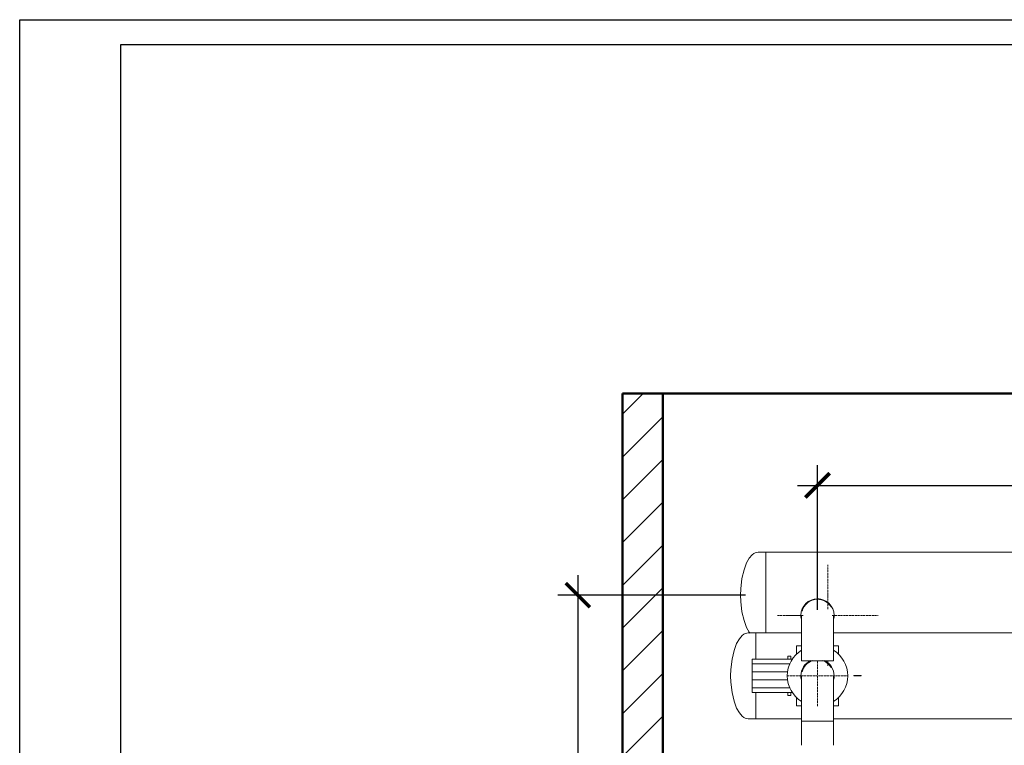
# Model space of a CAD drawing. Header units: metres. Extents: x -54598 to 1827199, y -329446 to -256744.
# Tile 176 of 256: x 91502 to 111039, y -271136 to -256744. Entities that reach past the tile are written whole.
import ezdxf

# ---------------------------------------------------------------- set-up
doc = ezdxf.new("R2010")
doc.units = ezdxf.units.M
doc.linetypes.add('ADSK_Осевая', pattern=[14, 10, -2, 0, -2])
for name, color, linetype, lineweight in [('A-WALL', 113, 'Continuous', 20), ('A-WALL-PATT', 111, 'Continuous', 20), ('M-EQPM', 7, 'Continuous', 20), ('P-PIPE', 7, 'Continuous', 20), ('P-PIPE-CNTR', 7, 'ADSK_Осевая', 20), ('ЭМ', 3, 'Continuous', 20)]:
    doc.layers.add(name, color=color, linetype=linetype, lineweight=lineweight)
doc.layers.add('PDF UCHUN', color=3, linetype='Continuous')
doc.layers.add('Формат', color=253, linetype='Continuous')
doc.styles.add('geniso', font='geniso.shx', dxfattribs={"height": 250})
doc.dimstyles.new('MK-100', dxfattribs={"dimscale": 100, "dimtxt": 300, "dimasz": 1.2, "dimexe": 1, "dimexo": 1, "dimgap": 0.5, "dimtad": 1, "dimdec": 0, "dimzin": 9, "dimdsep": 46, "dimtxsty": 'geniso', "dimblk": 'ARCHTICK', "dimcen": 1, "dimdle": 1, "dimadec": 0, "dimazin": 0, "dimtfac": 1, "dimtdec": 0, "dimtix": 1, "dimtmove": 0, "dimatfit": 1, "dimfxl": 2, "dimtolj": 1, "dimtzin": 0, "dimarcsym": 0})

# ---------------------------------------------------------------- blocks, each defined once
blk = doc.blocks.new('ADSK_СтальСварка_Заглушка_ГОСТ17379-2001 - Исполнение 2-669850-Разрез 3')
at = {"layer": 'P-PIPE', "color": 1}
for p, q in [((-28723.5, 3213), (-28761, 3213)), ((-28723.5, 3210), (-28723.5, 3213)), ((-28723.5, 3195.9), (-28723.5, 3203.5)), ((-28723.5, 3171.2), (-28723.5, 3183.2)), ((-28723.5, 3137.2), (-28723.5, 3152.7)), ((-28723.5, 3095.8), (-28723.5, 3113)), ((-28723.5, 3049.2), (-28723.5, 3065.1)), ((-28723.5, 2934.9), (-28723.5, 2950.8)), ((-28723.5, 2887), (-28723.5, 2904.2)), ((-28723.5, 2847.3), (-28723.5, 2862.8)), ((-28723.5, 2816.8), (-28723.5, 2828.8))]:
    blk.add_line(p, q, dxfattribs=at)
at = {"layer": 'P-PIPE', "color": 1, "flags": 128}
for points in [[(-28761, 3213), (-28768.6, 3212.2), (-28776, 3209.8), (-28783.4, 3205.9), (-28790.9, 3200.2), (-28805.1, 3184), (-28818.9, 3159.8), (-28831.5, 3126.1), (-28841.6, 3082.7), (-28847.6, 3031), (-28848.5, 3000)], [(-28801.1, 2811.4), (-28805.1, 2816), (-28818.9, 2840.2), (-28831.5, 2873.9), (-28841.6, 2917.3), (-28847.6, 2969), (-28848.5, 3000)]]:
    blk.add_lwpolyline(points, dxfattribs=at)
blk = doc.blocks.new('ADSK_СтальСварка_Заглушка_ГОСТ17379-2001 - Исполнение 2-V1-Разрез 3')
at = {"layer": 'P-PIPE', "color": 5}
for p, q in [((-28772.8, 2813), (-28810.3, 2813)), ((-28772.8, 2810), (-28772.8, 2813)), ((-28772.8, 2795.9), (-28772.8, 2803.5)), ((-28772.8, 2771.2), (-28772.8, 2783.2)), ((-28772.8, 2737.2), (-28772.8, 2752.7)), ((-28772.8, 2695.8), (-28772.8, 2713)), ((-28772.8, 2487), (-28772.8, 2504.2)), ((-28772.8, 2447.3), (-28772.8, 2462.8)), ((-28772.8, 2416.8), (-28772.8, 2428.8)), ((-28772.8, 2396.5), (-28772.8, 2404.1)), ((-28810.3, 2387), (-28772.8, 2387)), ((-28772.8, 2387), (-28772.8, 2390))]:
    blk.add_line(p, q, dxfattribs=at)
at = {"layer": 'P-PIPE', "color": 5, "flags": 128}
for points in [[(-28810.3, 2813), (-28817.9, 2812.2), (-28825.4, 2809.8), (-28832.8, 2805.9), (-28840.2, 2800.2), (-28854.4, 2784), (-28868.2, 2759.8), (-28880.9, 2726.1), (-28891, 2682.7), (-28896.9, 2631), (-28897.8, 2600)], [(-28810.3, 2387), (-28817.9, 2387.8), (-28825.4, 2390.2), (-28832.8, 2394.1), (-28840.2, 2399.8), (-28854.4, 2416), (-28868.2, 2440.2), (-28880.9, 2473.9), (-28891, 2517.3), (-28896.9, 2569), (-28897.8, 2600)]]:
    blk.add_lwpolyline(points, dxfattribs=at)
blk = doc.blocks.new('TOP S - TOP-S 80_20 DM PN10_400-V5-Разрез 3')
at = {"layer": 'M-EQPM'}
for p, q in [((-28546, 2749), (-28570.8, 2749)), ((-28570.8, 2729), (-28570.8, 2749)), ((-28362.8, 2749), (-28387.3, 2749)), ((-28362.8, 2749), (-28362.8, 2729)), ((-28614.7, 2698), (-28614.7, 2682)), ((-28614.7, 2698), (-28598.7, 2698)), ((-28598.7, 2682), (-28598.7, 2698)), ((-28587.5, 2687), (-28589.8, 2687)), ((-28587.5, 2687), (-28589.8, 2687)), ((-28589.8, 2686.8), (-28589.8, 2686.8)), ((-28589.8, 2684.5), (-28589.8, 2686.8)), ((-28570.8, 2707.7), (-28570.8, 2729)), ((-28362.8, 2729), (-28362.8, 2707.7)), ((-28791.8, 2660.1), (-28791.8, 2682)), ((-28791.8, 2682), (-28591.3, 2682)), ((-28791.8, 2619.8), (-28791.8, 2660.1)), ((-28791.8, 2660.1), (-28602.8, 2660.1)), ((-28791.8, 2580.2), (-28791.8, 2619.8)), ((-28614.2, 2619.8), (-28791.8, 2619.8)), ((-28791.8, 2539.9), (-28791.8, 2580.2)), ((-28791.8, 2580.2), (-28614.2, 2580.2)), ((-28791.8, 2518), (-28791.8, 2539.9)), ((-28791.8, 2539.9), (-28602.8, 2539.9)), ((-28791.8, 2518), (-28591.3, 2518)), ((-28614.7, 2518), (-28614.7, 2502)), ((-28598.7, 2502), (-28614.7, 2502)), ((-28598.7, 2502), (-28598.7, 2518)), ((-28589.8, 2513.2), (-28589.8, 2515.5)), ((-28589.8, 2513.2), (-28589.8, 2513.2)), ((-28589.8, 2513), (-28587.5, 2513)), ((-28589.8, 2513), (-28587.5, 2513)), ((-28570.8, 2471), (-28570.8, 2492.3)), ((-28362.8, 2492.3), (-28362.8, 2471)), ((-28570.8, 2451), (-28570.8, 2471)), ((-28570.8, 2451), (-28546, 2451)), ((-28387.3, 2451), (-28362.8, 2451)), ((-28362.8, 2471), (-28362.8, 2451))]:
    blk.add_line(p, q, dxfattribs=at)
blk = doc.blocks.new('Tecofi_CB4450_Клапан обратный межфланцевый - Клапан обратный двухстворчатый межфланцевый_CB 4450-733614-Разрез 3')
at = {"layer": 'P-PIPE', "color": 5}
for p, q in [((-28286.2, 2602), (-28277.9, 2602)), ((-28286.2, 2602), (-28286.2, 2600)), ((-28277.9, 2600), (-28286.2, 2600)), ((-28277.9, 2602), (-28270.7, 2602)), ((-28277.9, 2602), (-28277.9, 2600)), ((-28270.7, 2600), (-28277.9, 2600)), ((-28270.7, 2602), (-28265.6, 2602)), ((-28270.7, 2602), (-28270.7, 2600)), ((-28265.6, 2600), (-28270.7, 2600)), ((-28265.6, 2602), (-28250.1, 2602)), ((-28265.6, 2602), (-28265.6, 2600)), ((-28250.1, 2600), (-28265.6, 2600)), ((-28250.1, 2602), (-28250.1, 2600))]:
    blk.add_line(p, q, dxfattribs=at)
blk = doc.blocks.new('VM_Фланец_ГОСТ 332591 - VM_Фланец_ГОСТ 33259-2015-733618-Разрез 3')
at = {"layer": 'P-PIPE'}
for start, end in [(122.0438, 180), (0, 57.8976), (180, 237.8526), (302.1618, 360)]:
    blk.add_arc((-28466.8, 2600), 150, start, end, dxfattribs=at)
blk = doc.blocks.new('ADSK_СтальСварка_Отвод_ГОСТ17375-2001 - Исполнение 2-733619-Разрез 3')
at = {"layer": 'P-PIPE', "color": 5}
for p, q in [((-28466.8, 2375), (-28546.3, 2375)), ((-28387.3, 2375), (-28466.8, 2375))]:
    blk.add_line(p, q, dxfattribs=at)
at = {"layer": 'P-PIPE', "color": 5, "flags": 128}
for points in [[(-28546.3, 2600), (-28546.3, 2599.8), (-28546.3, 2599.3), (-28546.3, 2598.4), (-28546.3, 2597.1), (-28546.3, 2595.5), (-28546.3, 2593.6), (-28546.3, 2591.2), (-28546.3, 2588.6), (-28546.3, 2585.6), (-28546.3, 2582.2), (-28546.3, 2578.6), (-28546.3, 2574.6), (-28546.3, 2570.3), (-28546.3, 2565.6), (-28546.3, 2560.7), (-28546.3, 2555.5), (-28546.3, 2550), (-28546.3, 2544.2), (-28546.3, 2538.1), (-28546.3, 2531.8), (-28546.3, 2525.2), (-28546.3, 2518.4), (-28546.3, 2511.3), (-28546.3, 2504), (-28546.3, 2496.6), (-28546.3, 2488.9), (-28546.3, 2481), (-28546.3, 2473), (-28546.3, 2464.9), (-28546.3, 2456.5), (-28546.3, 2448.1), (-28546.3, 2439.5), (-28546.3, 2430.8), (-28546.3, 2422.1), (-28546.3, 2413.2), (-28546.3, 2404.3), (-28546.3, 2395.4), (-28546.3, 2386.4), (-28546.3, 2377.4), (-28546.3, 2375)], [(-28387.3, 2375), (-28387.3, 2384), (-28387.3, 2393), (-28387.3, 2401.9), (-28387.3, 2410.8), (-28387.3, 2419.7), (-28387.3, 2428.5), (-28387.3, 2437.2), (-28387.3, 2445.8), (-28387.3, 2454.3), (-28387.3, 2462.6), (-28387.3, 2470.8), (-28387.3, 2478.9), (-28387.3, 2486.8), (-28387.3, 2494.5), (-28387.3, 2502), (-28387.3, 2509.4), (-28387.3, 2516.5), (-28387.3, 2523.4), (-28387.3, 2530), (-28387.3, 2536.4), (-28387.3, 2542.5), (-28387.3, 2548.4), (-28387.3, 2554), (-28387.3, 2559.3), (-28387.3, 2564.3), (-28387.3, 2569), (-28387.3, 2573.4), (-28387.3, 2577.5), (-28387.3, 2581.3), (-28387.3, 2584.7), (-28387.3, 2587.8), (-28387.3, 2590.6), (-28387.3, 2593), (-28387.3, 2595), (-28387.3, 2596.7), (-28387.3, 2598.1), (-28387.3, 2599.1), (-28387.3, 2599.7), (-28387.3, 2600), (-28387.3, 2600)]]:
    blk.add_lwpolyline(points, dxfattribs=at)
at = {"layer": 'P-PIPE', "color": 5}
for start, end in [(108.3828, 165), (60.1304, 71.6172), (30, 60)]:
    blk.add_arc((-28466.8, 2600), 79.5, start, end, dxfattribs=at)
blk = doc.blocks.new('ADSK_СтальСварка_Отвод_ГОСТ17375-2001 - Исполнение 2-V6-Разрез 3')
at = {"layer": 'P-PIPE', "color": 1}
for p, q in [((-28466.8, 2675), (-28546.3, 2675)), ((-28387.3, 2675), (-28466.8, 2675))]:
    blk.add_line(p, q, dxfattribs=at)
at = {"layer": 'P-PIPE', "color": 1, "flags": 128}
for points in [[(-28546.3, 2900), (-28546.3, 2899.8), (-28546.3, 2899.3), (-28546.3, 2898.4), (-28546.3, 2897.1), (-28546.3, 2895.5), (-28546.3, 2893.6), (-28546.3, 2891.2), (-28546.3, 2888.6), (-28546.3, 2885.6), (-28546.3, 2882.2), (-28546.3, 2878.6), (-28546.3, 2874.6), (-28546.3, 2870.3), (-28546.3, 2865.6), (-28546.3, 2860.7), (-28546.3, 2855.5), (-28546.3, 2850), (-28546.3, 2844.2), (-28546.3, 2838.1), (-28546.3, 2831.8), (-28546.3, 2825.2), (-28546.3, 2818.4), (-28546.3, 2811.3), (-28546.3, 2804), (-28546.3, 2796.6), (-28546.3, 2788.9), (-28546.3, 2781), (-28546.3, 2773), (-28546.3, 2764.9), (-28546.3, 2756.5), (-28546.3, 2748.1), (-28546.3, 2739.5), (-28546.3, 2730.8), (-28546.3, 2722.1), (-28546.3, 2713.2), (-28546.3, 2704.3), (-28546.3, 2695.4), (-28546.3, 2686.4), (-28546.3, 2677.4), (-28546.3, 2675)], [(-28387.3, 2675), (-28387.3, 2684), (-28387.3, 2693), (-28387.3, 2701.9), (-28387.3, 2710.8), (-28387.3, 2719.7), (-28387.3, 2728.5), (-28387.3, 2737.2), (-28387.3, 2745.8), (-28387.3, 2754.3), (-28387.3, 2762.6), (-28387.3, 2770.8), (-28387.3, 2778.9), (-28387.3, 2786.8), (-28387.3, 2794.5), (-28387.3, 2802), (-28387.3, 2809.4), (-28387.3, 2816.5), (-28387.3, 2823.4), (-28387.3, 2830), (-28387.3, 2836.4), (-28387.3, 2842.5), (-28387.3, 2848.4), (-28387.3, 2854), (-28387.3, 2859.3), (-28387.3, 2864.3), (-28387.3, 2869), (-28387.3, 2873.4), (-28387.3, 2877.5), (-28387.3, 2881.3), (-28387.3, 2884.7), (-28387.3, 2887.8), (-28387.3, 2890.6), (-28387.3, 2893), (-28387.3, 2895), (-28387.3, 2896.7), (-28387.3, 2898.1), (-28387.3, 2899.1), (-28387.3, 2899.7), (-28387.3, 2900), (-28387.3, 2900)]]:
    blk.add_lwpolyline(points, dxfattribs=at)
at = {"layer": 'P-PIPE', "color": 1}
for start, end in [(90, 165), (60.1304, 90), (30, 60)]:
    blk.add_arc((-28466.8, 2900), 79.5, start, end, dxfattribs=at)
blk = doc.blocks.new('_ArchTick')
at = {"color": 0, "linetype": 'ByBlock', "const_width": 0.15}
blk.add_lwpolyline([(-0.5, -0.5), (0.5, 0.5)], dxfattribs=at)
blk = doc.blocks.new('*D1172')
at = {"color": 0, "lineweight": -2, "ltscale": 15, "transparency": 16777216}
for p, q in [((281970, 95879.5), (281970, 96596.5)), ((285090, 95842.2), (285090, 96596.5)), ((281870, 96496.5), (285190, 96496.5))]:
    blk.add_line(p, q, dxfattribs=at)
at = {"layer": 'Defpoints', "color": 0, "lineweight": 30, "ltscale": 15, "transparency": 16777216}
for p in [(285090, 96496.5), (281970, 95779.5), (285090, 95742.2)]:
    blk.add_point(p, dxfattribs=at)
at = {"color": 0, "lineweight": -2, "ltscale": 15, "transparency": 16777216, "xscale": 119.9999999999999, "yscale": 119.9999999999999, "zscale": 119.9999999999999, "rotation": 180}
blk.add_blockref('_ArchTick', (281970, 96496.5), dxfattribs=at)
at = {"color": 0, "lineweight": -2, "ltscale": 15, "transparency": 16777216, "xscale": 119.9999999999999, "yscale": 119.9999999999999, "zscale": 119.9999999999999}
blk.add_blockref('_ArchTick', (285090, 96496.5), dxfattribs=at)
at = {"color": 0, "ltscale": 15, "transparency": 16777216, "insert": (283530, 96609), "char_height": 250, "attachment_point": 5, "style": 'geniso'}
blk.add_mtext('\\A1;{\\H0.5x;1900}', dxfattribs=at)
blk = doc.blocks.new('*D997')
at = {"color": 0, "lineweight": -2, "ltscale": 15, "transparency": 16777216}
for p, q in [((280781.3, 96052), (280781.3, 92852)), ((281613.3, 95952), (280681.3, 95952)), ((281613.3, 92952), (280681.3, 92952))]:
    blk.add_line(p, q, dxfattribs=at)
at = {"layer": 'Defpoints', "color": 0, "lineweight": 30, "ltscale": 15, "transparency": 16777216}
for p in [(281713.3, 95952), (280781.3, 92952), (281713.3, 92952)]:
    blk.add_point(p, dxfattribs=at)
at = {"color": 0, "lineweight": -2, "ltscale": 15, "transparency": 16777216, "xscale": 119.9999999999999, "yscale": 119.9999999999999, "zscale": 119.9999999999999}
for p, rotation in [((280781.3, 95952), 90), ((280781.3, 92952), 270)]:
    blk.add_blockref('_ArchTick', p, dxfattribs=dict(at, rotation=rotation))
at = {"color": 0, "ltscale": 15, "transparency": 16777216, "insert": (280668.8, 94452), "char_height": 250, "attachment_point": 5, "rotation": 90, "style": 'geniso'}
blk.add_mtext('\\A1;{\\H0.5x;1900}', dxfattribs=at)
blk = doc.blocks.new('*U30')
at = {"layer": 'ЭМ', "color": 0, "lineweight": 20, "ltscale": 0.5}
blk.add_lwpolyline([(0, 0), (841, 0), (841, 594), (0, 594)], close=True, dxfattribs=at)
at = {"layer": 'ЭМ', "color": 0, "lineweight": 30, "ltscale": 0.5}
blk.add_lwpolyline([(20, 5), (836, 5), (836, 589), (20, 589)], close=True, dxfattribs=at)
blk = doc.blocks.new('a')
at = {"layer": 'A-WALL-PATT', "lineweight": 9}
h = blk.add_hatch(dxfattribs=at)
h.set_pattern_fill('FP_1', color=256, style=0, pattern_type=2)
h.set_pattern_definition([(45, (286874.06, 94951.95), (-106.066, 106.066), [])])
h.paths.add_polyline_path([(281202, 92952), (281202, 96952), (281002, 96952), (281002, 92952)])
at = {"layer": 'A-WALL', "lineweight": 50}
for p, q in [((281002, 96952), (281002, 92952)), ((281202, 96952), (281002, 96952)), ((281202, 92952), (281202, 96952))]:
    blk.add_line(p, q, dxfattribs=at)
blk.add_lwpolyline([(281102, 96952), (286122, 96952)], dxfattribs=at)
at = {"layer": 'P-PIPE', "color": 1}
for p, q in [((285499.9, 96165), (281713.3, 96165)), ((281713.3, 96164.5), (281713.3, 96165)), ((281713.3, 96155.4), (281713.3, 96161.9)), ((281713.3, 96135.2), (281713.3, 96147.9)), ((281713.3, 96104.6), (281713.3, 96123.2)), ((281713.3, 96064.9), (281713.3, 96089.2)), ((281713.3, 96017.1), (281713.3, 96047.8)), ((281713.3, 95902.7), (281713.3, 96001.2)), ((281713.3, 95856.1), (281713.3, 95886.8)), ((281713.3, 95814.7), (281713.3, 95839)), ((281713.3, 95780.7), (281713.3, 95799.3)), ((281713.3, 95764.2), (281713.3, 95768.7))]:
    blk.add_line(p, q, dxfattribs=at)
at = {"layer": 'P-PIPE', "color": 5}
for p, q in [((281890.8, 95765), (281664, 95765)), ((281664, 95764.5), (281664, 95765)), ((281664, 95755.4), (281664, 95761.9)), ((281664, 95735.2), (281664, 95747.9)), ((285522, 95765), (282049.2, 95765)), ((281664, 95704.6), (281664, 95723.2)), ((281664, 95664.9), (281664, 95689.2)), ((281664, 95634.3), (281664, 95647.8)), ((281664, 95456.1), (281664, 95469.6)), ((281664, 95414.7), (281664, 95439)), ((281664, 95380.7), (281664, 95399.3)), ((281664, 95356), (281664, 95368.7)), ((281664, 95342), (281664, 95348.5)), ((281664, 95339), (281664, 95339.4)), ((281664, 95339), (281890.6, 95339)), ((281890.5, 95327), (281890.5, 95207.7)), ((281890.5, 95327), (282049.5, 95327)), ((282049.5, 95339), (285023.5, 95339)), ((282049.5, 95207.7), (282049.5, 95327))]:
    blk.add_line(p, q, dxfattribs=at)
at = {"layer": 'P-PIPE', "color": 1}
for centre, radius, start, end in [((281970, 95852), 82.5, 0, 180), ((281970, 95893.2), 41.2, 66.5203, 90), ((281970, 95852), 82.5, 180, 190.962), ((281970, 95852), 82.5, 348.9534, 0)]:
    blk.add_arc(centre, radius, start, end, dxfattribs=at)
at = {"layer": 'P-PIPE', "color": 5}
for start, end in [(114.035, 180), (0, 65.965), (180, 190.962), (348.9534, 0)]:
    blk.add_arc((281970, 95552), 82.5, start, end, dxfattribs=at)
at = {"layer": 'P-PIPE-CNTR', "color": 1}
for p, q in [((282020.9, 95883.1), (282020.9, 96102)), ((281970, 95903.3), (281970, 96002)), ((281770.9, 95852), (281898.3, 95852)), ((281820, 95852), (281898.3, 95852)), ((282042.3, 95852), (282270.9, 95852)), ((282042.3, 95852), (282120, 95852)), ((282020.9, 95602), (282020.9, 95627))]:
    blk.add_line(p, q, dxfattribs=at)
at = {"layer": 'P-PIPE-CNTR', "color": 5}
for p, q in [((281970, 95402), (281970, 95627)), ((281970, 95402), (281970, 95627)), ((281970, 95402), (281970, 95627)), ((281820, 95552), (282120, 95552)), ((281820, 95552), (282120, 95552)), ((281820, 95552), (282120, 95552))]:
    blk.add_line(p, q, dxfattribs=at)
at = {"layer": 'M-EQPM'}
blk.add_blockref('TOP S - TOP-S 80_20 DM PN10_400-V5-Разрез 3', (310436.8, 92952), dxfattribs=at)
at = {"layer": 'P-PIPE', "color": 1}
for name in ['ADSK_СтальСварка_Заглушка_ГОСТ17379-2001 - Исполнение 2-669850-Разрез 3', 'ADSK_СтальСварка_Отвод_ГОСТ17375-2001 - Исполнение 2-V6-Разрез 3']:
    blk.add_blockref(name, (310436.8, 92952), dxfattribs=at)
at = {"layer": 'P-PIPE', "color": 5}
for name in ['ADSK_СтальСварка_Заглушка_ГОСТ17379-2001 - Исполнение 2-V1-Разрез 3', 'ADSK_СтальСварка_Отвод_ГОСТ17375-2001 - Исполнение 2-733619-Разрез 3', 'Tecofi_CB4450_Клапан обратный межфланцевый - Клапан обратный двухстворчатый межфланцевый_CB 4450-733614-Разрез 3']:
    blk.add_blockref(name, (310436.8, 92952), dxfattribs=at)
at = {"layer": 'P-PIPE'}
blk.add_blockref('VM_Фланец_ГОСТ 332591 - VM_Фланец_ГОСТ 33259-2015-733618-Разрез 3', (310436.8, 92952), dxfattribs=at)
at = {"ltscale": 15}
dim = blk.add_linear_dim(base=(285090, 96496.5), p1=(281970, 95779.5), p2=(285090, 95742.2), text='{\\H0.5x;1900}', dimstyle='MK-100', override={"dimtxt": 150, "dimtmove": 1}, dxfattribs=at)
dim.commit()
dim.dimension.update_dxf_attribs({"geometry": '*D1172', "text_midpoint": (283530, 96609)})
dim = blk.add_linear_dim(base=(280781.3, 92952), p1=(281713.3, 95952), p2=(281713.3, 92952), angle=90, text='{\\H0.5x;1900}', dimstyle='MK-100', override={"dimtxt": 150, "dimtmove": 1}, dxfattribs=at)
dim.commit()
dim.dimension.update_dxf_attribs({"geometry": '*D997', "text_midpoint": (280668.8, 94452)})

msp = doc.modelspace()

# ---------------------------------------------------------------- linework, layer by layer
at = {"layer": 'PDF UCHUN', "color": 0, "lineweight": 25}
msp.add_lwpolyline([(91502, -256744), (175602, -256744), (175602, -316144), (91502, -316144)], close=True, dxfattribs=at)

# ---------------------------------------------------------------- block references
at = {"color": 5, "lineweight": 30, "xscale": 4, "yscale": 4, "zscale": 4}
msp.add_blockref('a', (-1020547, -651966), dxfattribs=at)
at = {"layer": 'Формат', "color": 0, "xscale": 100, "yscale": 100, "zscale": 100}
msp.add_blockref('*U30', (91502, -316144), dxfattribs=at)

doc.saveas('drawing.dxf')
